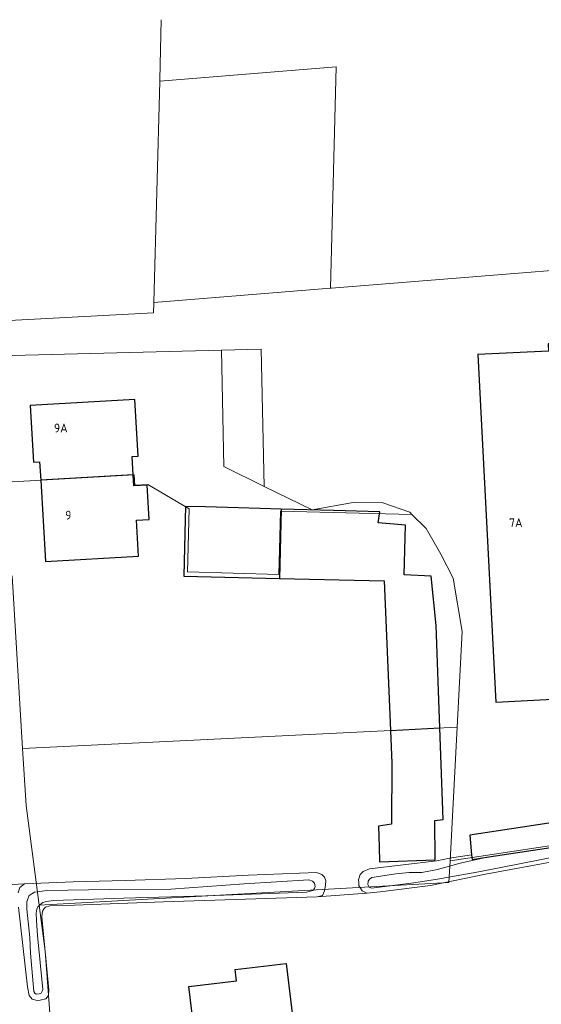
# Model space of a CAD drawing. Header units: metres. Extents: x 174255 to 175175, y 462028 to 462911.
# Tile 95 of 256: x 174791 to 174850, y 462736 to 462848. Entities that reach past the tile are written whole.
import ezdxf

# ---------------------------------------------------------------- set-up
doc = ezdxf.new("R2010")
doc.units = ezdxf.units.M
for name, color, linetype, lineweight in [('B-ME-OG-BEBOUWING_HOOFDGEBOUW-G', 8, 'Continuous', 30), ('B-WE-OG-BEBOUWING-G', 8, 'Continuous', 30), ('B-WE-OG-BEBOUWING_HUISNUMMER-T20', 8, 'Continuous', 20), ('B-WE-OG-TERREIN_AGRARISCH-G', 8, 'Continuous', 20), ('B-WE-OG-TERREIN_GROEN-G', 8, 'Continuous', 20), ('B-WE-WH-WATERGANG_SLOOT_BODEM-G', 8, 'Continuous', 20), ('B-WE-WH-WATERGANG_SLOOT_INSTEEK-G', 8, 'Continuous', 20), ('B-XX-KG-GRENS_PERCEEL-G', 213, 'Continuous', 20)]:
    doc.layers.add(name, color=color, linetype=linetype, lineweight=lineweight)
doc.styles.add('NLCS-ISO-M500-T20', font='NLCS-ISO.ttf', dxfattribs={"height": 1})

msp = doc.modelspace()

# ---------------------------------------------------------------- linework, layer by layer
at = {"layer": 'B-ME-OG-BEBOUWING_HOOFDGEBOUW-G'}
msp.add_lwpolyline([(174822.503, 462729.858), (174828.31, 462730.558), (174829.483, 462720.826), (174823.528, 462720.113), (174822.798, 462726.205), (174811.931, 462724.909), (174811.512, 462728.35), (174810.621, 462728.242), (174810.038, 462733.114), (174810.937, 462733.222), (174810.294, 462738.494), (174815.681, 462739.143), (174815.526, 462740.422), (174821.29, 462741.117), (174821.968, 462735.493), (174818.284, 462735.049), (174819.075, 462728.484), (174822.615, 462728.929)], close=True, dxfattribs=at)
at = {"layer": 'B-WE-OG-BEBOUWING-G'}
for p, q in [((174804.01, 462796.279), (174793.577, 462795.676)), ((174820.708, 462792.418), (174820.535, 462784.586)), ((174833.072, 462767.424), (174838.634, 462767.717))]:
    msp.add_line(p, q, dxfattribs=at)
for points in [[(174854.909, 462810.475), (174854.868, 462811.273), (174850.874, 462811.068), (174850.915, 462810.269), (174842.935, 462809.859), (174844.974, 462770.633), (174864.937, 462771.671), (174862.899, 462810.885), (174854.909, 462810.475)], [(174804.01, 462796.279), (174803.89, 462798.356), (174804.589, 462798.396), (174804.218, 462804.806), (174792.388, 462804.122), (174792.758, 462797.723), (174793.456, 462797.763), (174793.577, 462795.676)], [(174793.577, 462795.676), (174794.107, 462786.492), (174804.61, 462787.098), (174804.376, 462791.151), (174805.813, 462791.234), (174805.588, 462795.128), (174804.082, 462795.031), (174804.01, 462796.279)], [(174820.708, 462792.418), (174815.898, 462792.555), (174812.175, 462792.661), (174809.925, 462792.725), (174809.889, 462791.285), (174809.725, 462784.825), (174820.535, 462784.586)], [(174838.634, 462767.717), (174838.225, 462779.275), (174837.675, 462784.825), (174834.597, 462784.984), (174834.775, 462790.6), (174831.675, 462790.875), (174831.875, 462792.1), (174826.642, 462792.249), (174820.708, 462792.418)], [(174820.535, 462784.586), (174832.371, 462784.324), (174833.072, 462767.424)], [(174833.072, 462767.424), (174833.225, 462763.725), (174833.176, 462756.821), (174831.7, 462756.6), (174831.772, 462754.281), (174831.825, 462752.6), (174838.125, 462752.825), (174838.07, 462757.271), (174839, 462757.375), (174838.634, 462767.717)], [(174842.219, 462753.391), (174842.27, 462752.864), (174844.169, 462753.151), (174861.926, 462755.839), (174861.924, 462755.85), (174861.839, 462756.507), (174861.573, 462758.551), (174842.008, 462755.605), (174842.219, 462753.391)]]:
    msp.add_lwpolyline(points, dxfattribs=at)
at = {"layer": 'B-WE-OG-TERREIN_AGRARISCH-G'}
msp.add_lwpolyline([(174851.968, 462752.694), (174843.796, 462751.174), (174837.596, 462749.904), (174831.912, 462749.187), (174830.381, 462749.038), (174824.806, 462748.641), (174807.428, 462748.086), (174796.376, 462747.667), (174794.613, 462747.616), (174794.117, 462747.482), (174793.953, 462747.327), (174793.766, 462747.007), (174793.714, 462746.367), (174794.496, 462738.149)], dxfattribs=at)
at = {"layer": 'B-WE-OG-TERREIN_GROEN-G'}
for points in [[(174791.025, 462749.101), (174791.212, 462749.68), (174791.762, 462750.086), (174789.765, 462750.004)], [(174794.496, 462738.149), (174794.455, 462737.498), (174794.17, 462737.122), (174793.52, 462736.966), (174793.167, 462736.942), (174792.627, 462737.083), (174792.262, 462737.49), (174792.081, 462738.459), (174791.065, 462747.47)]]:
    msp.add_lwpolyline(points, dxfattribs=at)
at = {"layer": 'B-WE-WH-WATERGANG_SLOOT_BODEM-G'}
for points in [[(174844.169, 462753.151), (174840.935, 462752.423), (174838.359, 462751.707), (174836.597, 462751.391), (174835.176, 462751.364), (174833.655, 462751.225), (174830.968, 462750.818), (174830.704, 462750.63), (174830.551, 462750.42), (174830.519, 462750.012), (174830.675, 462749.715), (174830.94, 462749.617), (174835.698, 462750.22), (174838.386, 462750.616), (174843.22, 462751.506), (174854.508, 462753.711)], [(174793.395, 462737.685), (174793.637, 462737.752), (174793.735, 462737.984), (174793.801, 462738.161), (174793.203, 462744.253), (174793.086, 462745.961), (174793.05, 462746.776), (174793.158, 462747.228), (174793.267, 462747.493), (174793.487, 462747.737), (174793.827, 462747.992), (174794.235, 462748.114), (174795.039, 462748.217), (174802.962, 462748.469), (174812.218, 462748.737), (174823.58, 462749.157), (174824.295, 462749.348), (174824.504, 462749.569), (174824.558, 462749.812), (174824.49, 462750.175), (174824.269, 462750.416), (174823.861, 462750.547), (174816.544, 462750.099), (174808.281, 462749.482), (174801.305, 462749.454), (174794.297, 462749.334), (174792.865, 462749.157), (174792.291, 462748.775), (174792.024, 462748.112), (174792.023, 462747.257), (174792.344, 462744.029), (174792.418, 462742.288), (174792.821, 462737.936), (174792.904, 462737.744), (174793.075, 462737.651), (174793.395, 462737.685)]]:
    msp.add_lwpolyline(points, dxfattribs=at)
at = {"layer": 'B-WE-WH-WATERGANG_SLOOT_INSTEEK-G'}
for points in [[(174829.489, 462750.224), (174829.471, 462750.555), (174829.656, 462751.151), (174829.997, 462751.483), (174830.712, 462751.794), (174838.28, 462752.684), (174839.711, 462752.998), (174842.219, 462753.391)], [(174791.762, 462750.086), (174797.259, 462750.341), (174803.112, 462750.462), (174809.92, 462750.697), (174817.027, 462751.067), (174824.696, 462751.362), (174825.325, 462751.166), (174825.635, 462750.859), (174825.758, 462750.43), (174825.738, 462749.934)], [(174825.738, 462749.934), (174825.63, 462749.316), (174825.379, 462748.797), (174824.806, 462748.641)], [(174830.381, 462749.038), (174829.851, 462749.3), (174829.507, 462749.894), (174829.489, 462750.224)]]:
    msp.add_lwpolyline(points, dxfattribs=at)
at = {"layer": 'B-XX-KG-GRENS_PERCEEL-G', "flags": 128}
for points in [[(174807.189, 462847.681), (174807.013, 462840.895), (174807.009, 462840.755)], [(174807.009, 462840.755), (174826.949, 462842.347), (174826.299, 462817.355)], [(174806.36, 462815.763), (174807.009, 462840.755)], [(174873.79, 462813.224), (174873.51, 462818.216), (174873.347, 462821.113), (174826.408, 462817.364), (174826.299, 462817.355)], [(174826.299, 462817.355), (174806.36, 462815.763)], [(174806.36, 462815.763), (174806.329, 462814.564), (174788.603, 462813.631)], [(174788.84, 462809.736), (174813.971, 462810.372)], [(174813.971, 462810.372), (174818.469, 462810.486), (174818.818, 462794.984)], [(174818.818, 462794.984), (174814.266, 462797.234), (174813.971, 462810.372)], [(174835.488, 462791.824), (174820.656, 462792.199), (174820.457, 462785.029), (174810.161, 462785.316), (174810.32, 462792.462), (174805.658, 462795.2), (174804.194, 462795.131), (174804.127, 462796.286), (174789.709, 462795.453)], [(174818.818, 462794.984), (174824.215, 462792.316), (174828.866, 462793.177), (174832.186, 462793.122), (174835.24, 462792.071), (174835.488, 462791.824)], [(174835.488, 462791.824), (174837.091, 462790.226), (174838.737, 462787.322), (174840.136, 462784.61), (174841.169, 462778.589), (174840.596, 462767.796)], [(174790.353, 462784.865), (174791.539, 462765.382)], [(174840.596, 462767.796), (174833.12, 462767.426), (174807.797, 462766.172), (174791.539, 462765.382)], [(174839.794, 462752.701), (174840.596, 462767.796)], [(174791.539, 462765.382), (174791.932, 462758.929), (174793.398, 462747.69)], [(174876.913, 462758.291), (174839.794, 462752.701)], [(174793.398, 462747.69), (174839.663, 462750.233), (174839.794, 462752.701)], [(174793.398, 462747.69), (174794.075, 462742.5), (174796.115, 462715.583)]]:
    msp.add_lwpolyline(points, dxfattribs=at)

# ---------------------------------------------------------------- texts
at = {"layer": 'B-WE-OG-BEBOUWING_HUISNUMMER-T20', "style": 'NLCS-ISO-M500-T20'}
for s, p in [('9A', (174795.069, 462801.067)), ('9', (174796.338, 462791.228)), ('7A', (174846.451, 462790.376))]:
    msp.add_text(s, height=1, dxfattribs=at).set_placement(p)

doc.saveas('drawing.dxf')
